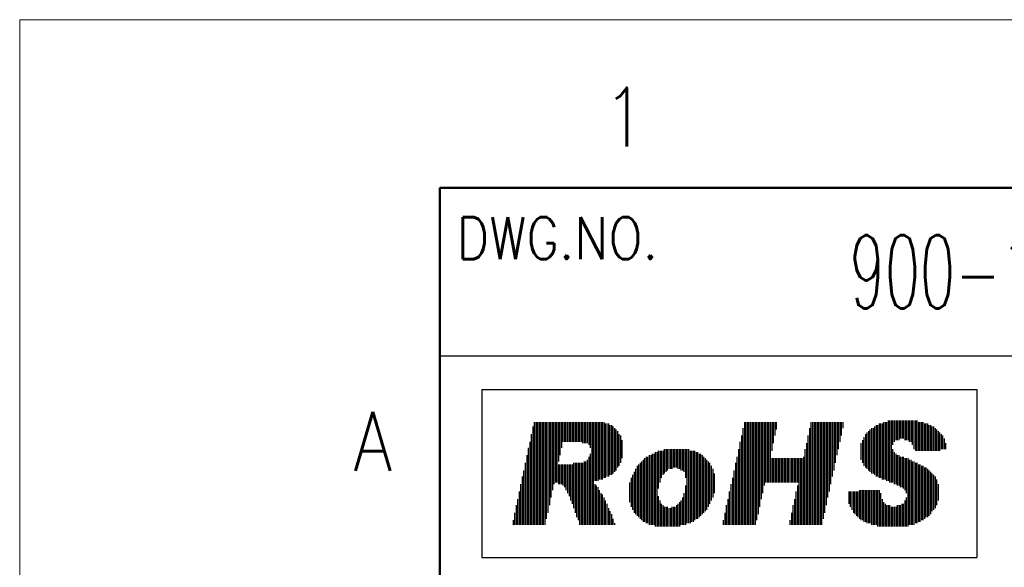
# Model space of a CAD drawing. Header units: millimetres. Extents: x 0 to 1071, y 0 to 742.
# Tile 78 of 130: x 0 to 146, y 661 to 742. Entities that reach past the tile are written whole.
import ezdxf

# ---------------------------------------------------------------- set-up
doc = ezdxf.new("R2010")
doc.units = ezdxf.units.MM
doc.header["$LTSCALE"] = 0.454724
doc.layers.add('NoLayerName_001', color=7, linetype='Continuous')
doc.styles.get("Standard").update_dxf_attribs({"font": 'txt', "bigfont": 'extfont2'})

# ---------------------------------------------------------------- blocks, each defined once
blk = doc.blocks.new('JZB_0006')
at = {"layer": 'NoLayerName_001', "color": 3, "lineweight": 13, "insert": (11.99, 2.18), "char_height": 4.36, "attachment_point": 5}
blk.add_mtext('\\A1;\\W0.5593;900-191-760', dxfattribs=at)

msp = doc.modelspace()

# ---------------------------------------------------------------- linework, layer by layer
at = {"layer": 'NoLayerName_001', "color": 7, "linetype": 'Continuous', "lineweight": 13}
for p, q in [((0, 0), (0, 742.5)), ((0, 742.5), (1050, 742.5))]:
    msp.add_line(p, q, dxfattribs=at)
at = {"layer": 'NoLayerName_001', "color": 7, "linetype": 'Continuous', "lineweight": 50}
for p, q in [((62.5, 25), (62.5, 717.5)), ((62.5, 717.5), (1025, 717.5))]:
    msp.add_line(p, q, dxfattribs=at)
at = {"layer": 'NoLayerName_001', "color": 7, "linetype": 'Continuous', "lineweight": 25}
for p, q in [((62.5, 692.5), (212.5, 692.5)), ((68.75, 687.5), (68.75, 662.5)), ((68.75, 687.5), (142.336118, 687.5)), ((142.336118, 687.5), (142.336118, 662.5)), ((76.52635, 682.647815), (76.52635, 667.352185)), ((76.751285, 682.647815), (76.751285, 667.352185)), ((76.976221, 682.647815), (76.976221, 667.352185)), ((77.201157, 682.647815), (77.201157, 667.352185)), ((77.426093, 682.647815), (77.426093, 667.352185)), ((77.651028, 682.647815), (77.651028, 667.352185)), ((77.875964, 682.647815), (77.875964, 667.352185)), ((78.1009, 682.647815), (78.1009, 667.352185)), ((78.325835, 682.647815), (78.325835, 668.251928)), ((78.550771, 682.647815), (78.550771, 669.151671)), ((78.775707, 682.647815), (78.775707, 670.27635)), ((79.000643, 682.647815), (79.000643, 671.401028)), ((79.225578, 682.647815), (79.225578, 672.525707)), ((79.450514, 682.647815), (79.450514, 673.42545)), ((79.67545, 682.647815), (79.67545, 673.650386)), ((79.900386, 682.647815), (79.900386, 673.650386)), ((80.125321, 682.647815), (80.125321, 676.799486)), ((80.350257, 682.647815), (80.350257, 677.699229)), ((80.575193, 682.647815), (80.575193, 678.823907)), ((80.800129, 682.647815), (80.800129, 679.72365)), ((81.025064, 682.647815), (81.025064, 679.72365)), ((81.25, 682.647815), (81.25, 679.72365)), ((81.474936, 682.647815), (81.474936, 679.72365)), ((81.699871, 682.647815), (81.699871, 679.72365)), ((81.924807, 682.647815), (81.924807, 679.72365)), ((82.149743, 682.647815), (82.149743, 679.72365)), ((82.374679, 682.647815), (82.374679, 679.72365)), ((82.599614, 682.647815), (82.599614, 679.72365)), ((82.82455, 682.647815), (82.82455, 679.72365)), ((83.049486, 682.647815), (83.049486, 679.72365)), ((83.274422, 682.647815), (83.274422, 679.72365)), ((83.499357, 682.647815), (83.499357, 679.72365)), ((83.724293, 682.647815), (83.724293, 679.498715)), ((83.949229, 682.647815), (83.949229, 679.498715)), ((84.174165, 682.647815), (84.174165, 679.498715)), ((84.3991, 682.647815), (84.3991, 679.498715)), ((84.624036, 682.647815), (84.624036, 679.273779)), ((84.848972, 682.647815), (84.848972, 678.823907)), ((85.073907, 682.647815), (85.073907, 667.352185)), ((85.298843, 682.647815), (85.298843, 667.352185)), ((85.523779, 682.647815), (85.523779, 673.875321)), ((85.748715, 682.647815), (85.748715, 673.875321)), ((85.97365, 682.647815), (85.97365, 673.875321)), ((86.198586, 682.647815), (86.198586, 674.100257)), ((86.423522, 682.647815), (86.423522, 674.100257)), ((86.648458, 682.647815), (86.648458, 674.100257)), ((86.873393, 682.647815), (86.873393, 674.325193)), ((87.098329, 682.422879), (87.098329, 674.325193)), ((87.323265, 682.422879), (87.323265, 674.550129)), ((87.548201, 682.422879), (87.548201, 674.550129)), ((107.792416, 682.647815), (107.792416, 667.352185)), ((108.017352, 682.647815), (108.017352, 667.352185)), ((108.242288, 682.647815), (108.242288, 667.352185)), ((108.467224, 682.647815), (108.467224, 667.352185)), ((108.692159, 682.647815), (108.692159, 667.352185)), ((108.917095, 682.647815), (108.917095, 667.352185)), ((109.142031, 682.647815), (109.142031, 667.352185)), ((109.366967, 682.647815), (109.366967, 667.352185)), ((109.591902, 682.647815), (109.591902, 668.026992)), ((109.816838, 682.647815), (109.816838, 668.926735)), ((110.041774, 682.647815), (110.041774, 670.051414)), ((110.26671, 682.647815), (110.26671, 671.176093)), ((110.491645, 682.647815), (110.491645, 672.075835)), ((110.716581, 682.647815), (110.716581, 673.200514)), ((110.941517, 682.647815), (110.941517, 673.650386)), ((111.166452, 682.647815), (111.166452, 673.650386)), ((111.391388, 682.647815), (111.391388, 673.650386)), ((111.616324, 682.647815), (111.616324, 673.650386)), ((111.84126, 682.647815), (111.84126, 678.374036)), ((112.066195, 682.647815), (112.066195, 679.498715)), ((112.291131, 682.647815), (112.291131, 680.623393)), ((112.516067, 682.647815), (112.516067, 681.523136)), ((117.689589, 682.647815), (117.689589, 667.352185)), ((117.914524, 682.647815), (117.914524, 667.352185)), ((118.13946, 682.647815), (118.13946, 667.352185)), ((118.364396, 682.647815), (118.364396, 667.352185)), ((118.589332, 682.647815), (118.589332, 667.352185)), ((118.814267, 682.647815), (118.814267, 667.352185)), ((119.039203, 682.647815), (119.039203, 667.352185)), ((119.264139, 682.647815), (119.264139, 667.352185)), ((119.489075, 682.647815), (119.489075, 668.251928)), ((119.71401, 682.647815), (119.71401, 669.151671)), ((119.938946, 682.647815), (119.938946, 670.27635)), ((120.163882, 682.647815), (120.163882, 671.401028)), ((120.388817, 682.647815), (120.388817, 672.300771)), ((120.613753, 682.647815), (120.613753, 673.42545)), ((120.838689, 682.647815), (120.838689, 674.550129)), ((121.063625, 682.647815), (121.063625, 675.449871)), ((121.28856, 682.647815), (121.28856, 676.57455)), ((121.513496, 682.647815), (121.513496, 677.699229)), ((121.738432, 682.647815), (121.738432, 678.598972)), ((121.963368, 682.647815), (121.963368, 679.72365)), ((122.188303, 682.647815), (122.188303, 680.623393)), ((122.413239, 682.647815), (122.413239, 681.748072)), ((127.811697, 682.422879), (127.811697, 674.325193)), ((128.036632, 682.422879), (128.036632, 674.325193)), ((128.261568, 682.422879), (128.261568, 674.100257)), ((128.486504, 682.647815), (128.486504, 674.100257)), ((128.71144, 682.647815), (128.71144, 674.100257)), ((128.936375, 682.647815), (128.936375, 673.875321)), ((129.161311, 682.872751), (129.161311, 673.875321)), ((129.386247, 682.872751), (129.386247, 673.650386)), ((129.611183, 682.872751), (129.611183, 673.650386)), ((129.836118, 682.872751), (129.836118, 679.273779)), ((130.061054, 682.872751), (130.061054, 679.72365)), ((130.28599, 682.872751), (130.28599, 679.948586)), ((130.510925, 682.872751), (130.510925, 679.948586)), ((130.735861, 682.872751), (130.735861, 679.948586)), ((130.960797, 682.872751), (130.960797, 680.173522)), ((131.185733, 682.872751), (131.185733, 680.173522)), ((131.410668, 682.872751), (131.410668, 680.173522)), ((131.635604, 682.872751), (131.635604, 679.948586)), ((131.86054, 682.872751), (131.86054, 679.948586)), ((132.085476, 682.872751), (132.085476, 679.948586)), ((132.310411, 682.872751), (132.310411, 679.72365)), ((132.535347, 682.872751), (132.535347, 679.72365)), ((132.760283, 682.872751), (132.760283, 679.273779)), ((132.985219, 682.872751), (132.985219, 678.598972)), ((133.210154, 682.872751), (133.210154, 678.374036)), ((133.43509, 682.872751), (133.43509, 678.374036)), ((133.660026, 682.647815), (133.660026, 678.374036)), ((133.884961, 682.647815), (133.884961, 678.374036)), ((134.109897, 682.647815), (134.109897, 678.374036)), ((134.334833, 682.647815), (134.334833, 678.374036)), ((134.559769, 682.422879), (134.559769, 678.374036)), ((134.784704, 682.422879), (134.784704, 678.374036)), ((135.00964, 682.422879), (135.00964, 678.374036)), ((76.301414, 681.973008), (76.301414, 667.352185)), ((87.773136, 682.197943), (87.773136, 674.775064)), ((87.998072, 682.197943), (87.998072, 674.775064)), ((88.223008, 681.973008), (88.223008, 675)), ((88.447943, 681.748072), (88.447943, 675.224936)), ((88.672879, 681.523136), (88.672879, 675.449871)), ((88.897815, 681.298201), (88.897815, 675.899743)), ((107.567481, 681.748072), (107.567481, 667.352185)), ((117.464653, 681.748072), (117.464653, 667.352185)), ((126.012211, 681.073265), (126.012211, 675.674807)), ((126.237147, 681.298201), (126.237147, 675.449871)), ((126.462082, 681.523136), (126.462082, 675.224936)), ((126.687018, 681.748072), (126.687018, 675)), ((126.911954, 681.748072), (126.911954, 675)), ((127.136889, 681.973008), (127.136889, 674.775064)), ((127.361825, 682.197943), (127.361825, 674.550129)), ((127.586761, 682.197943), (127.586761, 674.550129)), ((135.234576, 682.197943), (135.234576, 678.374036)), ((135.459512, 682.197943), (135.459512, 678.374036)), ((135.684447, 681.973008), (135.684447, 678.374036)), ((135.909383, 681.973008), (135.909383, 678.374036)), ((136.134319, 681.748072), (136.134319, 678.374036)), ((136.359254, 681.523136), (136.359254, 678.374036)), ((136.58419, 681.298201), (136.58419, 678.374036)), ((136.809126, 681.073265), (136.809126, 678.374036)), ((75.851542, 679.72365), (75.851542, 667.352185)), ((76.076478, 680.848329), (76.076478, 667.352185)), ((89.122751, 680.848329), (89.122751, 676.124679)), ((89.347686, 680.623393), (89.347686, 676.57455)), ((89.572622, 679.948586), (89.572622, 677.249357)), ((107.117609, 679.72365), (107.117609, 667.352185)), ((107.342545, 680.623393), (107.342545, 667.352185)), ((117.014781, 679.498715), (117.014781, 667.352185)), ((117.239717, 680.623393), (117.239717, 667.352185)), ((125.112468, 679.498715), (125.112468, 677.024422)), ((125.337404, 679.948586), (125.337404, 676.57455)), ((125.562339, 680.398458), (125.562339, 676.124679)), ((125.787275, 680.848329), (125.787275, 675.899743)), ((137.034062, 680.848329), (137.034062, 678.598972)), ((137.258997, 680.623393), (137.258997, 678.598972)), ((137.483933, 680.173522), (137.483933, 678.598972)), ((137.708869, 679.498715), (137.708869, 678.598972)), ((75.626607, 678.823907), (75.626607, 667.352185)), ((94.521208, 678.1491), (94.521208, 667.127249)), ((94.746144, 678.1491), (94.746144, 667.127249)), ((94.97108, 678.374036), (94.97108, 672.750643)), ((95.196015, 678.374036), (95.196015, 673.650386)), ((95.420951, 678.374036), (95.420951, 674.325193)), ((95.645887, 678.374036), (95.645887, 674.775064)), ((95.870823, 678.598972), (95.870823, 675)), ((96.095758, 678.598972), (96.095758, 675.224936)), ((96.320694, 678.598972), (96.320694, 675.449871)), ((96.54563, 678.598972), (96.54563, 675.674807)), ((96.770566, 678.598972), (96.770566, 675.674807)), ((96.995501, 678.598972), (96.995501, 675.674807)), ((97.220437, 678.598972), (97.220437, 675.899743)), ((97.445373, 678.598972), (97.445373, 675.899743)), ((97.670308, 678.598972), (97.670308, 675.899743)), ((97.895244, 678.598972), (97.895244, 675.674807)), ((98.12018, 678.598972), (98.12018, 675.674807)), ((98.345116, 678.598972), (98.345116, 675.449871)), ((98.570051, 678.598972), (98.570051, 675.449871)), ((98.794987, 678.598972), (98.794987, 675.224936)), ((99.019923, 678.598972), (99.019923, 674.325193)), ((99.244859, 678.598972), (99.244859, 667.577121)), ((99.469794, 678.598972), (99.469794, 667.577121)), ((99.69473, 678.374036), (99.69473, 667.577121)), ((99.919666, 678.374036), (99.919666, 667.802057)), ((100.144602, 678.374036), (100.144602, 667.802057)), ((100.369537, 678.374036), (100.369537, 668.026992)), ((100.594473, 678.1491), (100.594473, 668.251928)), ((100.819409, 678.1491), (100.819409, 668.251928)), ((106.892674, 678.598972), (106.892674, 667.352185)), ((116.789846, 678.598972), (116.789846, 667.352185)), ((129.836118, 678.598972), (129.836118, 673.650386)), ((130.061054, 678.1491), (130.061054, 673.42545)), ((75.176735, 676.57455), (75.176735, 667.352185)), ((75.401671, 677.699229), (75.401671, 667.352185)), ((82.374679, 676.57455), (82.374679, 669.826478)), ((82.599614, 676.57455), (82.599614, 669.151671)), ((82.82455, 676.57455), (82.82455, 668.476864)), ((83.049486, 676.57455), (83.049486, 668.026992)), ((83.274422, 676.57455), (83.274422, 667.352185)), ((83.499357, 676.57455), (83.499357, 667.352185)), ((83.724293, 676.57455), (83.724293, 667.352185)), ((83.949229, 676.799486), (83.949229, 667.352185)), ((84.174165, 676.799486), (84.174165, 667.352185)), ((84.3991, 677.024422), (84.3991, 667.352185)), ((84.624036, 677.474293), (84.624036, 667.352185)), ((84.848972, 677.924165), (84.848972, 667.352185)), ((92.271851, 676.57455), (92.271851, 668.251928)), ((92.496787, 676.799486), (92.496787, 668.026992)), ((92.721722, 677.024422), (92.721722, 667.802057)), ((92.946658, 677.249357), (92.946658, 667.802057)), ((93.171594, 677.474293), (93.171594, 667.577121)), ((93.39653, 677.474293), (93.39653, 667.577121)), ((93.621465, 677.699229), (93.621465, 667.352185)), ((93.846401, 677.699229), (93.846401, 667.352185)), ((94.071337, 677.924165), (94.071337, 667.352185)), ((94.296272, 677.924165), (94.296272, 667.352185)), ((101.044344, 677.924165), (101.044344, 668.476864)), ((101.26928, 677.924165), (101.26928, 668.701799)), ((101.494216, 677.699229), (101.494216, 668.926735)), ((101.719152, 677.474293), (101.719152, 669.151671)), ((101.944087, 677.249357), (101.944087, 669.376607)), ((102.169023, 677.024422), (102.169023, 669.601542)), ((102.393959, 676.799486), (102.393959, 670.051414)), ((102.618895, 676.57455), (102.618895, 670.501285)), ((106.442802, 676.57455), (106.442802, 667.352185)), ((106.667738, 677.474293), (106.667738, 667.352185)), ((111.84126, 677.249357), (111.84126, 673.650386)), ((112.066195, 677.249357), (112.066195, 673.650386)), ((112.291131, 677.249357), (112.291131, 673.650386)), ((112.516067, 677.249357), (112.516067, 673.650386)), ((112.741003, 677.249357), (112.741003, 673.650386)), ((112.965938, 677.249357), (112.965938, 673.650386)), ((113.190874, 677.249357), (113.190874, 673.650386)), ((113.41581, 677.249357), (113.41581, 673.650386)), ((113.640746, 677.249357), (113.640746, 673.650386)), ((113.865681, 677.249357), (113.865681, 673.650386)), ((114.090617, 677.249357), (114.090617, 673.650386)), ((114.315553, 677.249357), (114.315553, 673.650386)), ((114.540488, 677.249357), (114.540488, 673.650386)), ((114.765424, 677.249357), (114.765424, 673.650386)), ((114.99036, 677.249357), (114.99036, 673.650386)), ((115.215296, 677.249357), (115.215296, 673.650386)), ((115.440231, 677.249357), (115.440231, 673.650386)), ((115.665167, 677.249357), (115.665167, 673.650386)), ((115.890103, 677.249357), (115.890103, 667.352185)), ((116.115039, 677.249357), (116.115039, 667.352185)), ((116.339974, 677.249357), (116.339974, 667.352185)), ((116.56491, 677.474293), (116.56491, 667.352185)), ((130.28599, 677.924165), (130.28599, 673.42545)), ((130.510925, 677.699229), (130.510925, 673.200514)), ((130.735861, 677.699229), (130.735861, 673.200514)), ((130.960797, 677.474293), (130.960797, 672.975578)), ((131.185733, 677.474293), (131.185733, 672.975578)), ((131.410668, 677.474293), (131.410668, 672.750643)), ((131.635604, 677.249357), (131.635604, 672.525707)), ((131.86054, 677.249357), (131.86054, 672.075835)), ((132.085476, 677.249357), (132.085476, 667.127249)), ((132.310411, 677.024422), (132.310411, 667.352185)), ((132.535347, 677.024422), (132.535347, 667.352185)), ((132.760283, 676.799486), (132.760283, 667.352185)), ((132.985219, 676.799486), (132.985219, 667.352185)), ((133.210154, 676.57455), (133.210154, 667.577121)), ((133.43509, 676.57455), (133.43509, 667.577121)), ((74.951799, 675.449871), (74.951799, 667.352185)), ((80.125321, 676.349614), (80.125321, 673.42545)), ((80.350257, 676.349614), (80.350257, 673.42545)), ((80.575193, 676.349614), (80.575193, 673.42545)), ((80.800129, 676.349614), (80.800129, 673.200514)), ((81.025064, 676.349614), (81.025064, 672.975578)), ((81.25, 676.349614), (81.25, 672.525707)), ((81.474936, 676.349614), (81.474936, 672.075835)), ((81.699871, 676.349614), (81.699871, 671.625964)), ((81.924807, 676.349614), (81.924807, 670.951157)), ((82.149743, 676.349614), (82.149743, 670.501285)), ((91.372108, 675.224936), (91.372108, 669.151671)), ((91.597044, 675.674807), (91.597044, 668.926735)), ((91.821979, 676.124679), (91.821979, 668.701799)), ((92.046915, 676.349614), (92.046915, 668.476864)), ((102.84383, 676.124679), (102.84383, 670.951157)), ((103.068766, 675.674807), (103.068766, 671.401028)), ((106.217866, 675.449871), (106.217866, 667.352185)), ((133.660026, 676.349614), (133.660026, 667.802057)), ((133.884961, 676.349614), (133.884961, 667.802057)), ((134.109897, 676.124679), (134.109897, 668.026992)), ((134.334833, 676.124679), (134.334833, 668.026992)), ((134.559769, 675.899743), (134.559769, 668.251928)), ((134.784704, 675.899743), (134.784704, 668.476864)), ((135.00964, 675.674807), (135.00964, 668.476864)), ((135.234576, 675.449871), (135.234576, 668.701799)), ((135.459512, 675.224936), (135.459512, 668.926735)), ((74.726864, 674.550129), (74.726864, 667.352185)), ((90.697301, 673.650386), (90.697301, 670.726221)), ((90.922237, 674.325193), (90.922237, 670.051414)), ((91.147172, 674.775064), (91.147172, 669.601542)), ((103.293702, 675), (103.293702, 672.075835)), ((105.992931, 674.325193), (105.992931, 667.352185)), ((135.684447, 675), (135.684447, 669.376607)), ((135.909383, 674.775064), (135.909383, 669.601542)), ((136.134319, 674.550129), (136.134319, 669.826478)), ((136.359254, 674.100257), (136.359254, 670.27635)), ((74.276992, 672.300771), (74.276992, 667.352185)), ((74.501928, 673.42545), (74.501928, 667.352185)), ((85.523779, 673.42545), (85.523779, 667.352185)), ((85.748715, 673.200514), (85.748715, 667.352185)), ((85.97365, 672.975578), (85.97365, 667.352185)), ((86.198586, 672.525707), (86.198586, 667.352185)), ((99.019923, 673.200514), (99.019923, 667.352185)), ((105.543059, 672.300771), (105.543059, 667.352185)), ((105.767995, 673.42545), (105.767995, 667.352185)), ((115.440231, 672.300771), (115.440231, 667.352185)), ((115.665167, 673.200514), (115.665167, 667.352185)), ((123.312982, 672.300771), (123.312982, 670.501285)), ((123.537918, 672.300771), (123.537918, 670.051414)), ((123.762853, 672.300771), (123.762853, 669.601542)), ((123.987789, 672.300771), (123.987789, 669.151671)), ((124.212725, 672.300771), (124.212725, 668.926735)), ((124.437661, 672.300771), (124.437661, 668.701799)), ((124.662596, 672.300771), (124.662596, 668.476864)), ((124.887532, 672.525707), (124.887532, 668.251928)), ((125.112468, 672.525707), (125.112468, 668.026992)), ((125.337404, 672.525707), (125.337404, 668.026992)), ((125.562339, 672.525707), (125.562339, 667.802057)), ((125.787275, 672.525707), (125.787275, 667.802057)), ((126.012211, 672.525707), (126.012211, 667.577121)), ((126.237147, 672.525707), (126.237147, 667.577121)), ((126.462082, 672.525707), (126.462082, 667.577121)), ((126.687018, 672.525707), (126.687018, 667.352185)), ((126.911954, 672.525707), (126.911954, 667.352185)), ((127.136889, 672.525707), (127.136889, 667.352185)), ((127.361825, 672.525707), (127.361825, 667.352185)), ((127.586761, 672.525707), (127.586761, 667.127249)), ((127.811697, 672.525707), (127.811697, 667.127249)), ((136.58419, 673.42545), (136.58419, 670.951157)), ((74.052057, 671.176093), (74.052057, 667.352185)), ((86.423522, 672.075835), (86.423522, 667.352185)), ((86.648458, 671.8509), (86.648458, 667.352185)), ((86.873393, 671.401028), (86.873393, 667.352185)), ((87.098329, 670.951157), (87.098329, 667.352185)), ((94.97108, 671.625964), (94.97108, 667.127249)), ((95.196015, 670.951157), (95.196015, 667.127249)), ((98.12018, 670.726221), (98.12018, 667.127249)), ((98.345116, 670.951157), (98.345116, 667.352185)), ((98.570051, 671.401028), (98.570051, 667.352185)), ((98.794987, 672.075835), (98.794987, 667.352185)), ((105.318123, 671.176093), (105.318123, 667.352185)), ((115.215296, 671.176093), (115.215296, 667.352185)), ((128.036632, 672.075835), (128.036632, 667.127249)), ((128.261568, 671.176093), (128.261568, 667.127249)), ((128.486504, 670.726221), (128.486504, 667.127249)), ((131.635604, 670.951157), (131.635604, 667.127249)), ((131.86054, 671.401028), (131.86054, 667.127249)), ((73.827121, 670.27635), (73.827121, 667.352185)), ((87.323265, 670.501285), (87.323265, 667.352185)), ((87.548201, 669.826478), (87.548201, 667.352185)), ((87.773136, 669.376607), (87.773136, 667.352185)), ((95.420951, 670.501285), (95.420951, 667.127249)), ((95.645887, 670.27635), (95.645887, 667.127249)), ((95.870823, 670.051414), (95.870823, 667.127249)), ((96.095758, 670.051414), (96.095758, 667.127249)), ((96.320694, 670.051414), (96.320694, 667.127249)), ((96.54563, 669.826478), (96.54563, 667.127249)), ((96.770566, 669.826478), (96.770566, 667.127249)), ((96.995501, 670.051414), (96.995501, 667.127249)), ((97.220437, 670.051414), (97.220437, 667.127249)), ((97.445373, 670.051414), (97.445373, 667.127249)), ((97.670308, 670.27635), (97.670308, 667.127249)), ((97.895244, 670.501285), (97.895244, 667.127249)), ((105.093188, 670.27635), (105.093188, 667.352185)), ((114.99036, 670.27635), (114.99036, 667.352185)), ((128.71144, 670.501285), (128.71144, 667.127249)), ((128.936375, 670.27635), (128.936375, 667.127249)), ((129.161311, 670.27635), (129.161311, 667.127249)), ((129.386247, 670.27635), (129.386247, 667.127249)), ((129.611183, 670.051414), (129.611183, 667.127249)), ((129.836118, 670.051414), (129.836118, 667.127249)), ((130.061054, 670.051414), (130.061054, 667.127249)), ((130.28599, 670.051414), (130.28599, 667.127249)), ((130.510925, 670.27635), (130.510925, 667.127249)), ((130.735861, 670.27635), (130.735861, 667.127249)), ((130.960797, 670.27635), (130.960797, 667.127249)), ((131.185733, 670.501285), (131.185733, 667.127249)), ((131.410668, 670.501285), (131.410668, 667.127249)), ((73.377249, 668.026992), (73.377249, 667.352185)), ((73.602185, 669.151671), (73.602185, 667.352185)), ((87.998072, 668.926735), (87.998072, 667.352185)), ((88.223008, 668.251928), (88.223008, 667.352185)), ((104.643316, 668.026992), (104.643316, 667.352185)), ((104.868252, 669.151671), (104.868252, 667.352185)), ((114.540488, 668.026992), (114.540488, 667.352185)), ((114.765424, 669.151671), (114.765424, 667.352185)), ((88.447943, 667.577121), (88.447943, 667.352185)), ((68.75, 662.5), (142.336118, 662.5))]:
    msp.add_line(p, q, dxfattribs=at)

# ---------------------------------------------------------------- block references
at = {"layer": 'NoLayerName_001', "xscale": 2.5, "yscale": 2.5, "zscale": 2.5}
msp.add_blockref('JZB_0006', (123.774996, 699.550018), dxfattribs=at)

# ---------------------------------------------------------------- texts
at = {"layer": 'NoLayerName_001', "color": 2, "lineweight": 13, "attachment_point": 7}
for s, insert, char_height in [('\\A1;\\W0.8600;1', (86.746768, 723.62684), 8.75), ('\\A1;\\W0.8600;DWG.NO.', (65, 706.875), 6.25), ('\\A1;\\W0.8600;A', (49.639448, 675.410837), 8.75)]:
    msp.add_mtext(s, dxfattribs=dict(at, insert=insert, char_height=char_height))

doc.saveas('drawing.dxf')
